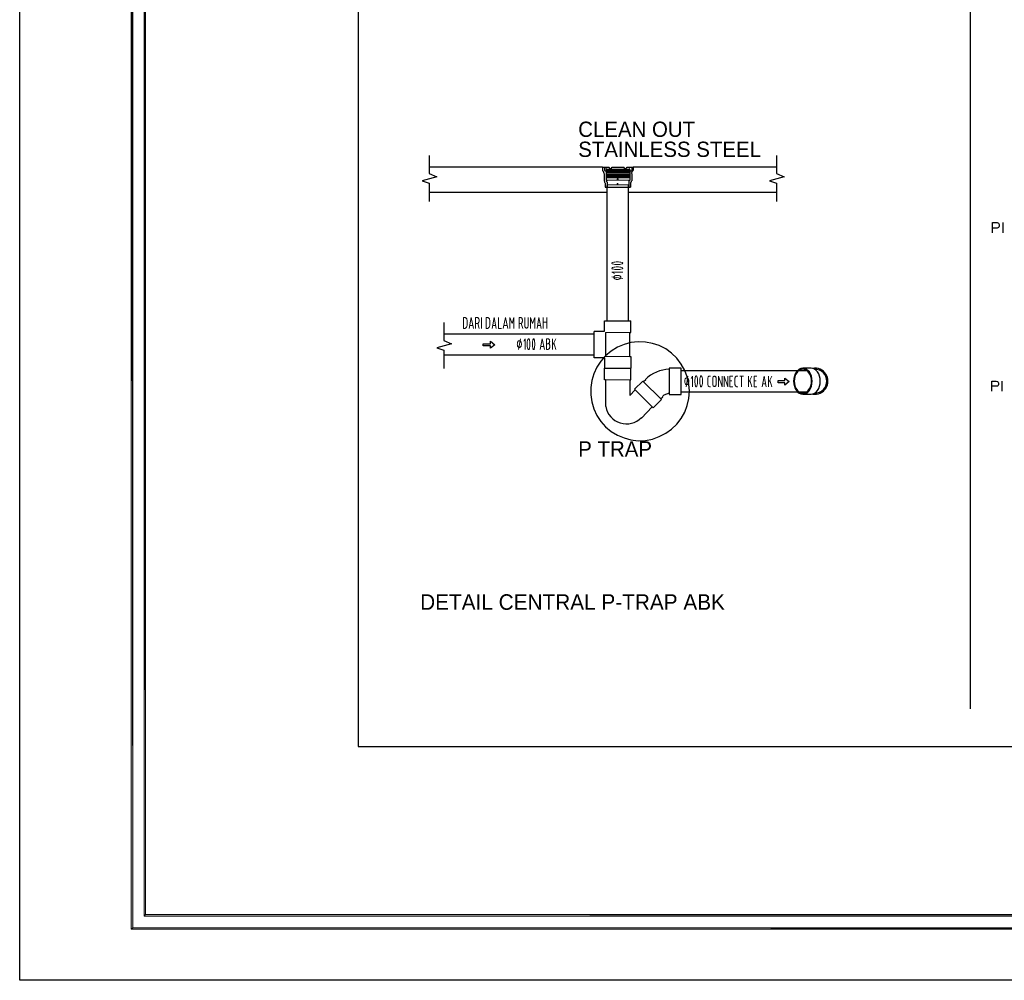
# Model space of a CAD drawing. Header units: millimetres. Extents: x 0 to 420, y 0 to 297.
# Tile 1 of 49: x 0 to 152, y 0 to 148. Entities that reach past the tile are written whole.
import ezdxf

# ---------------------------------------------------------------- set-up
doc = ezdxf.new("R2010")
doc.units = ezdxf.units.MM
for name, color, linetype in [('FILL_000000', 7, 'Continuous'), ('LINE_000000', 7, 'Continuous'), ('TEXT', 7, 'Continuous')]:
    doc.layers.add(name, color=color, linetype=linetype)

msp = doc.modelspace()

# ---------------------------------------------------------------- hatches: boundary and pattern name
at = {"layer": 'FILL_000000'}
h = msp.add_hatch(color=7, dxfattribs=at)
h.dxf.hatch_style = 1
h.paths.add_polyline_path([(17.65, 288.84), (17.4, 289.05), (17.65, 8.09), (17.65, 288.84)])
h = msp.add_hatch(color=7, dxfattribs=at)
h.dxf.hatch_style = 1
h.paths.add_polyline_path([(17.4, 289.05), (17.65, 8.09), (17.4, 7.87), (17.4, 289.05)])
h = msp.add_hatch(color=7, dxfattribs=at)
h.dxf.hatch_style = 1
h.paths.add_polyline_path([(19.64, 286.81), (19.43, 287.06), (19.64, 10.12), (19.64, 286.81)])
h = msp.add_hatch(color=7, dxfattribs=at)
h.dxf.hatch_style = 1
h.paths.add_polyline_path([(19.43, 287.06), (19.64, 10.12), (19.43, 9.86), (19.43, 287.06)])
h = msp.add_hatch(color=7, dxfattribs=at)
h.dxf.hatch_style = 1
h.paths.add_polyline_path([(19.64, 10.12), (19.43, 9.86), (363.18, 10.12), (19.64, 10.12)])
h = msp.add_hatch(color=7, dxfattribs=at)
h.dxf.hatch_style = 1
h.paths.add_polyline_path([(19.43, 9.86), (363.18, 10.12), (363.18, 9.86), (19.43, 9.86)])
h = msp.add_hatch(color=7, dxfattribs=at)
h.dxf.hatch_style = 1
h.paths.add_polyline_path([(17.65, 8.09), (17.4, 7.87), (412.07, 8.09), (17.65, 8.09)])
h = msp.add_hatch(color=7, dxfattribs=at)
h.dxf.hatch_style = 1
h.paths.add_polyline_path([(17.4, 7.87), (412.07, 8.09), (412.28, 7.87), (17.4, 7.87)])

# ---------------------------------------------------------------- linework, layer by layer
at = {"layer": 'LINE_000000', "lineweight": 25}
for p, q in [((146.81, 151.05), (146.81, 41.83)), ((90.13, 125.35), (63.37, 125.35)), ((90.13, 125.35), (90.13, 124.84)), ((90.13, 125.35), (91.1, 125.35)), ((90.42, 125.35), (90.42, 124.84)), ((90.51, 124.76), (90.59, 124.71)), ((90.68, 125.01), (90.68, 124.8)), ((90.68, 124.88), (94.32, 124.88)), ((90.68, 124.67), (90.68, 123.32)), ((90.68, 124.67), (94.32, 124.67)), ((90.72, 125.05), (91.06, 125.05)), ((91.57, 125.35), (93.43, 125.35)), ((91.61, 125.05), (93.39, 125.05)), ((93.85, 125.35), (94.83, 125.35)), ((93.9, 125.05), (94.23, 125.05)), ((94.32, 125.01), (94.32, 124.8)), ((94.32, 124.67), (94.32, 123.32)), ((94.53, 124.71), (94.36, 124.71)), ((94.62, 125.35), (94.62, 124.8)), ((94.83, 125.35), (94.83, 124.84)), ((116.92, 125.35), (94.83, 125.35)), ((90.38, 124.33), (90.38, 123.23)), ((90.42, 123.11), (90.47, 123.02)), ((90.68, 124.5), (94.32, 124.5)), ((90.68, 124.29), (94.32, 124.29)), ((90.68, 124.12), (94.32, 124.12)), ((90.68, 123.95), (94.32, 123.95)), ((90.68, 123.74), (94.32, 123.74)), ((90.68, 123.32), (90.76, 123.19)), ((90.85, 123.02), (90.85, 122.26)), ((94.15, 123.02), (94.15, 122.26)), ((94.32, 123.32), (94.19, 123.19)), ((94.57, 123.11), (94.49, 123.02)), ((94.62, 124.33), (94.62, 123.23)), ((90.51, 122.89), (90.51, 122.26)), ((90.51, 122.26), (94.45, 122.26)), ((90.85, 101.64), (90.85, 122.51)), ((90.85, 122.26), (94.11, 122.26)), ((94.11, 101.64), (94.11, 122.51)), ((94.45, 122.89), (94.45, 122.26)), ((90.85, 121.45), (63.37, 121.45)), ((116.92, 121.45), (94.11, 121.45)), ((151.85, 116.8), (151.85, 115.23)), ((90.42, 101.64), (94.49, 101.64)), ((90.42, 100.12), (90.42, 101.64)), ((88.82, 99.61), (65.62, 99.61)), ((88.82, 95.97), (88.82, 100.03)), ((90.34, 100.03), (88.82, 100.03)), ((90.59, 99.86), (90.59, 96.14)), ((94.32, 96.14), (94.32, 99.86)), ((88.82, 96.35), (65.62, 96.35)), ((90.34, 95.97), (88.82, 95.97)), ((90.42, 95.88), (90.42, 94.36)), ((90.42, 94.36), (94.49, 94.36)), ((94.49, 92.58), (94.49, 94.36)), ((122.3, 94.36), (121.03, 94.36)), ((122.85, 94.19), (122.89, 94.19)), ((121.67, 93.94), (102.24, 93.94)), ((90.59, 92.58), (90.59, 88.43)), ((94.32, 92.58), (94.49, 92.58)), ((94.32, 92.58), (94.32, 90.17)), ((96.44, 92.29), (96.77, 92.63)), ((151.72, 92.37), (151.72, 90.81)), ((94.32, 90.17), (95.17, 91.02)), ((94.32, 90.17), (95.17, 91.02)), ((99.06, 89.62), (99.4, 89.96)), ((121.67, 90.68), (102.24, 90.68)), ((122.3, 90.3), (121.03, 90.3)), ((96.1, 86.66), (97.79, 88.39))]:
    msp.add_line(p, q, dxfattribs=at)
at = {"layer": 'LINE_000000', "lineweight": 18}
for p, q in [((90.64, 123.32), (90.72, 123.4)), ((90.64, 123.36), (94.36, 123.36)), ((94.23, 123.32), (94.36, 123.4)), ((90.76, 122.64), (94.23, 122.64)), ((90.81, 122.6), (90.89, 122.68)), ((92.46, 122.89), (92.46, 122.68)), ((94.11, 122.6), (94.19, 122.68))]:
    msp.add_line(p, q, dxfattribs=at)
at = {"layer": 'LINE_000000', "lineweight": 13}
for p, q in [((93.22, 108.16), (91.57, 108.46)), ((71.42, 100.5), (71.42, 102.15)), ((78.11, 102.15), (78.11, 100.96)), ((78.66, 100.96), (78.66, 102.15)), ((80.98, 100.5), (80.98, 102.15)), ((81.53, 102.15), (81.53, 100.5)), ((68.66, 100.5), (68.92, 100.5)), ((69.22, 101.01), (69.22, 101.64)), ((70.1, 100.96), (69.64, 100.96)), ((70.82, 101.26), (70.53, 101.26)), ((70.87, 101.26), (71.08, 100.5)), ((72.18, 100.5), (72.43, 100.5)), ((72.73, 101.01), (72.73, 101.64)), ((73.62, 100.96), (73.15, 100.96)), ((75.4, 100.96), (74.93, 100.96)), ((77.51, 101.26), (77.26, 101.26)), ((77.55, 101.26), (77.81, 100.5)), ((80.56, 100.96), (80.09, 100.96)), ((80.98, 101.43), (81.53, 101.43)), ((77.13, 97.24), (77.47, 98.89)), ((82.38, 97.24), (82.38, 98.89)), ((82.93, 98.89), (82.38, 97.87)), ((81.07, 97.71), (80.6, 97.71)), ((81.75, 98.13), (81.49, 98.13)), ((81.49, 97.24), (81.75, 97.24)), ((82.59, 98.26), (82.93, 97.24)), ((103, 91.48), (103.29, 93.13)), ((106.34, 91.91), (106.34, 92.71)), ((106.6, 93.13), (106.76, 93.13)), ((107.1, 91.95), (107.1, 92.67)), ((107.65, 92.67), (107.65, 91.95)), ((110.53, 91.91), (110.53, 92.71)), ((110.79, 93.13), (110.96, 93.13)), ((111.29, 93.13), (111.84, 93.13)), ((111.55, 91.48), (111.55, 93.13)), ((112.61, 91.48), (112.61, 93.13)), ((113.16, 93.13), (112.61, 92.12)), ((115.7, 91.48), (115.7, 93.13)), ((116.25, 93.13), (115.7, 92.12)), ((106.76, 91.48), (106.6, 91.48)), ((110.07, 92.41), (109.73, 92.41)), ((110.96, 91.48), (110.79, 91.48)), ((112.82, 92.5), (113.16, 91.48)), ((113.83, 92.41), (113.5, 92.41)), ((115.27, 91.95), (114.81, 91.95)), ((115.91, 92.5), (116.25, 91.48))]:
    msp.add_line(p, q, dxfattribs=at)
at = {"layer": 'LINE_000000', "lineweight": 0}
for p, q in [((90.59, 96.14), (90.59, 99.86)), ((94.32, 99.86), (90.59, 99.86)), ((94.32, 96.14), (90.59, 96.14)), ((94.32, 92.58), (90.59, 92.58))]:
    msp.add_line(p, q, dxfattribs=at)
at = {"layer": 'LINE_000000', "lineweight": 25}
for points in [[(0.21, 0), (0.21, 296.93), (420.16, 296.93), (420.16, 0), (0.21, 0)], [(52.41, 266.02), (52.41, 36.03), (335.58, 36.03), (335.58, 266.02), (52.41, 266.02)], [(52.41, 266.02), (52.41, 36.03), (335.58, 36.03), (335.58, 266.02), (52.41, 266.02)], [(71.71, 97.79), (71.71, 98.13), (72.81, 98.13), (72.81, 98.51), (73.49, 97.96), (72.81, 97.45), (72.81, 97.79), (71.71, 97.79)], [(103.51, 90.81), (103.42, 91.91), (103.17, 93.01), (102.79, 94.02), (102.24, 95), (101.56, 95.88), (100.75, 96.65), (99.86, 97.32), (98.85, 97.83), (97.83, 98.17), (96.73, 98.38), (95.63, 98.42), (94.49, 98.3), (93.43, 98), (92.41, 97.58), (91.44, 96.99), (90.59, 96.27), (89.87, 95.46), (89.24, 94.53), (88.77, 93.51), (88.48, 92.46), (88.31, 91.36), (88.31, 90.25), (88.48, 89.15), (88.77, 88.1), (89.24, 87.08), (89.87, 86.15), (90.59, 85.34), (91.44, 84.62), (92.41, 84.03), (93.43, 83.61), (94.49, 83.31), (95.63, 83.18), (96.73, 83.23), (97.83, 83.44), (98.85, 83.82), (99.86, 84.33), (100.75, 84.96), (101.56, 85.72), (102.24, 86.61), (102.79, 87.59), (103.17, 88.6), (103.42, 89.7), (103.51, 90.81)], [(100.41, 94.36), (100.41, 90.3), (102.24, 90.3), (102.24, 94.36), (100.41, 94.36)], [(121.01, 94.36), (120.72, 94.32), (120.46, 94.2), (120.22, 94.02), (120.01, 93.77), (119.83, 93.47), (119.7, 93.13), (119.62, 92.76), (119.59, 92.35), (119.62, 91.94), (119.7, 91.57), (119.83, 91.23), (120.01, 90.93), (120.22, 90.68), (120.46, 90.5), (120.72, 90.38), (121.01, 90.34), (121.3, 90.38), (121.56, 90.5), (121.8, 90.68), (122.01, 90.93), (122.19, 91.23), (122.32, 91.57), (122.4, 91.94), (122.43, 92.35), (122.4, 92.76), (122.32, 93.13), (122.19, 93.47), (122.01, 93.77), (121.8, 94.02), (121.56, 94.2), (121.3, 94.32), (121.01, 94.36)], [(121.01, 94.19), (120.74, 94.15), (120.49, 94.05), (120.26, 93.88), (120.07, 93.65), (119.9, 93.38), (119.78, 93.07), (119.7, 92.72), (119.68, 92.35), (119.7, 91.98), (119.78, 91.63), (119.9, 91.32), (120.07, 91.05), (120.26, 90.82), (120.49, 90.65), (120.74, 90.55), (121.01, 90.51), (121.28, 90.55), (121.53, 90.65), (121.76, 90.82), (121.95, 91.05), (122.12, 91.32), (122.24, 91.63), (122.32, 91.98), (122.34, 92.35), (122.32, 92.72), (122.24, 93.07), (122.12, 93.38), (121.95, 93.65), (121.76, 93.88), (121.53, 94.05), (121.28, 94.15), (121.01, 94.19)], [(117.18, 92.12), (117.18, 92.46), (118.24, 92.46), (118.24, 92.84), (118.91, 92.29), (118.24, 91.74), (118.24, 92.12), (117.18, 92.12)], [(95.04, 91.1), (97.92, 88.27), (99.19, 89.53), (96.31, 92.37), (95.04, 91.1)]]:
    msp.add_lwpolyline(points, close=True, dxfattribs=at)
at = {"layer": 'LINE_000000', "lineweight": 0}
for points in [[(17.65, 288.84), (17.4, 289.05), (17.65, 8.09), (17.65, 288.84)], [(17.4, 289.05), (17.65, 8.09), (17.4, 7.87), (17.4, 289.05)], [(19.64, 286.81), (19.43, 287.06), (19.64, 10.12), (19.64, 286.81)], [(19.43, 287.06), (19.64, 10.12), (19.43, 9.86), (19.43, 287.06)], [(19.64, 10.12), (19.43, 9.86), (363.18, 10.12), (19.64, 10.12)], [(19.43, 9.86), (363.18, 10.12), (363.18, 9.86), (19.43, 9.86)], [(17.65, 8.09), (17.4, 7.87), (412.07, 8.09), (17.65, 8.09)], [(17.4, 7.87), (412.07, 8.09), (412.28, 7.87), (17.4, 7.87)]]:
    msp.add_lwpolyline(points, close=True, dxfattribs=at)
at = {"layer": 'LINE_000000', "lineweight": 25}
for points in [[(63.37, 127.13), (63.37, 124.38), (64.56, 123.87), (62.27, 123.23), (63.37, 122.89), (63.37, 120.06)], [(116.92, 127.13), (116.92, 124.38), (118.11, 123.87), (115.87, 123.23), (116.92, 122.89), (116.92, 120.06)], [(90.34, 124.35), (90.34, 124.42), (90.32, 124.49), (90.31, 124.56), (90.28, 124.63), (90.25, 124.69), (90.21, 124.75), (90.16, 124.8), (90.11, 124.85)], [(90.42, 124.86), (90.43, 124.85), (90.43, 124.84), (90.43, 124.83), (90.44, 124.82), (90.45, 124.81), (90.46, 124.81), (90.47, 124.8), (90.48, 124.8)], [(90.49, 124.79), (90.48, 124.79), (90.48, 124.79), (90.48, 124.79), (90.47, 124.79), (90.47, 124.8), (90.47, 124.8), (90.47, 124.8), (90.46, 124.8)], [(90.57, 124.76), (90.58, 124.76), (90.6, 124.76), (90.61, 124.77), (90.62, 124.77), (90.62, 124.78), (90.63, 124.8), (90.63, 124.81), (90.64, 124.82)], [(90.64, 124.69), (90.63, 124.71), (90.63, 124.72), (90.62, 124.73), (90.62, 124.74), (90.61, 124.75), (90.6, 124.75), (90.58, 124.76), (90.57, 124.76)], [(90.7, 125.09), (90.69, 125.09), (90.67, 125.09), (90.66, 125.08), (90.65, 125.08), (90.65, 125.07), (90.64, 125.06), (90.64, 125.04), (90.64, 125.03)], [(91.07, 125.06), (91.13, 125.02), (91.2, 124.99), (91.26, 124.97), (91.33, 124.97), (91.4, 124.97), (91.47, 124.99), (91.54, 125.02), (91.59, 125.06)], [(91.1, 125.37), (91.1, 125.34), (91.11, 125.31), (91.12, 125.28), (91.13, 125.26), (91.15, 125.23), (91.17, 125.21), (91.19, 125.19), (91.22, 125.17), (91.24, 125.16), (91.27, 125.15), (91.3, 125.14), (91.33, 125.14), (91.36, 125.14), (91.39, 125.15), (91.42, 125.16), (91.45, 125.17), (91.48, 125.19), (91.5, 125.21), (91.52, 125.23), (91.54, 125.26), (91.55, 125.28), (91.56, 125.31), (91.57, 125.34), (91.57, 125.37)], [(93.36, 125.06), (93.42, 125.02), (93.48, 124.99), (93.55, 124.97), (93.62, 124.97), (93.69, 124.97), (93.76, 124.99), (93.82, 125.02), (93.88, 125.06)], [(93.39, 125.37), (93.39, 125.34), (93.39, 125.31), (93.4, 125.28), (93.42, 125.26), (93.43, 125.23), (93.45, 125.21), (93.48, 125.19), (93.5, 125.17), (93.53, 125.16), (93.56, 125.15), (93.59, 125.14), (93.62, 125.14), (93.65, 125.14), (93.68, 125.15), (93.71, 125.16), (93.74, 125.17), (93.76, 125.19), (93.79, 125.21), (93.81, 125.23), (93.82, 125.26), (93.84, 125.28), (93.85, 125.31), (93.85, 125.34), (93.85, 125.37)], [(94.28, 125.03), (94.28, 125.04), (94.27, 125.06), (94.27, 125.07), (94.26, 125.08), (94.25, 125.08), (94.24, 125.09), (94.23, 125.09), (94.21, 125.09)], [(94.28, 124.82), (94.28, 124.81), (94.28, 124.8), (94.29, 124.78), (94.29, 124.77), (94.3, 124.77), (94.32, 124.76), (94.33, 124.76), (94.34, 124.76)], [(94.34, 124.76), (94.33, 124.76), (94.32, 124.75), (94.3, 124.75), (94.29, 124.74), (94.29, 124.73), (94.28, 124.72), (94.28, 124.71), (94.28, 124.69)], [(94.51, 124.76), (94.52, 124.76), (94.53, 124.76), (94.54, 124.77), (94.55, 124.77), (94.56, 124.78), (94.57, 124.8), (94.57, 124.81), (94.57, 124.82)], [(94.8, 124.85), (94.75, 124.8), (94.71, 124.75), (94.67, 124.69), (94.63, 124.63), (94.61, 124.56), (94.59, 124.49), (94.58, 124.42), (94.57, 124.35)], [(90.38, 123.25), (90.38, 123.24), (90.38, 123.22), (90.39, 123.2), (90.39, 123.18), (90.4, 123.17), (90.41, 123.15), (90.42, 123.13), (90.43, 123.12)], [(90.47, 122.91), (90.47, 122.93), (90.46, 122.95), (90.46, 122.97), (90.46, 122.99), (90.45, 123), (90.44, 123.02), (90.43, 123.03), (90.42, 123.05)], [(90.81, 123.04), (90.8, 123.06), (90.8, 123.09), (90.79, 123.11), (90.79, 123.13), (90.78, 123.15), (90.77, 123.17), (90.75, 123.19), (90.74, 123.21)], [(94.22, 123.21), (94.2, 123.19), (94.19, 123.17), (94.18, 123.15), (94.17, 123.13), (94.16, 123.11), (94.15, 123.09), (94.15, 123.06), (94.15, 123.04)], [(94.49, 123.05), (94.48, 123.03), (94.47, 123.02), (94.46, 123), (94.46, 122.99), (94.45, 122.97), (94.45, 122.95), (94.45, 122.93), (94.45, 122.91)], [(94.53, 123.12), (94.54, 123.13), (94.55, 123.15), (94.56, 123.17), (94.56, 123.18), (94.57, 123.2), (94.57, 123.22), (94.57, 123.24), (94.57, 123.25)], [(150.28, 115.23), (150.28, 116.8), (150.96, 116.8), (151.17, 116.71), (151.26, 116.63), (151.3, 116.5), (151.3, 116.25), (151.26, 116.12), (151.17, 116.04), (150.96, 115.95), (150.28, 115.95)], [(65.62, 101.39), (65.62, 98.64), (66.8, 98.13), (64.56, 97.49), (65.62, 97.16), (65.62, 94.32)], [(94.32, 99.86), (94.49, 99.86), (94.49, 101.64)], [(90.32, 100.03), (90.34, 100.04), (90.36, 100.04), (90.38, 100.05), (90.39, 100.06), (90.41, 100.08), (90.42, 100.1), (90.42, 100.12), (90.42, 100.14)], [(90.42, 95.91), (90.42, 95.93), (90.42, 95.95), (90.41, 95.97), (90.39, 95.98), (90.38, 95.99), (90.36, 96), (90.34, 96.01), (90.32, 96.01)], [(94.32, 96.14), (94.49, 96.14), (94.49, 94.36)], [(90.59, 92.58), (90.42, 92.58), (90.42, 94.36), (94.49, 94.36)], [(100.4, 94.19), (99.89, 94.15), (99.39, 94.07), (98.89, 93.94), (98.42, 93.76), (97.96, 93.54), (97.53, 93.28), (97.12, 92.97), (96.73, 92.62)], [(122.28, 90.34), (122.57, 90.38), (122.83, 90.5), (123.07, 90.68), (123.28, 90.93), (123.46, 91.23), (123.59, 91.57), (123.67, 91.94), (123.7, 92.35), (123.67, 92.76), (123.59, 93.13), (123.46, 93.47), (123.28, 93.77), (123.07, 94.02), (122.83, 94.2), (122.57, 94.32), (122.28, 94.36)], [(122.54, 90.37), (122.83, 90.34), (123.12, 90.35), (123.41, 90.41), (123.68, 90.51), (123.93, 90.64), (124.17, 90.81), (124.37, 91.01), (124.56, 91.25), (124.7, 91.51), (124.8, 91.78), (124.86, 92.06), (124.88, 92.35), (124.86, 92.64), (124.8, 92.92), (124.7, 93.19), (124.56, 93.45), (124.37, 93.69), (124.17, 93.89), (123.93, 94.06), (123.68, 94.19), (123.41, 94.29), (123.12, 94.35), (122.83, 94.36), (122.54, 94.33)], [(122.87, 90.51), (123.24, 90.55), (123.59, 90.65), (123.9, 90.82), (124.17, 91.05), (124.4, 91.32), (124.57, 91.63), (124.68, 91.98), (124.71, 92.35), (124.68, 92.72), (124.57, 93.07), (124.4, 93.38), (124.17, 93.65), (123.9, 93.88), (123.59, 94.05), (123.24, 94.15), (122.87, 94.19)], [(150.16, 90.81), (150.16, 92.37), (150.83, 92.37), (151.05, 92.29), (151.13, 92.2), (151.21, 92.07), (151.21, 91.86), (151.13, 91.69), (151.05, 91.61), (150.83, 91.57), (150.16, 91.57)], [(100.4, 90.46), (100.26, 90.45), (100.12, 90.42), (99.98, 90.37), (99.84, 90.32), (99.71, 90.25), (99.59, 90.18), (99.48, 90.09), (99.37, 89.99)], [(90.6, 88.43), (90.71, 87.99), (90.88, 87.58), (91.1, 87.2), (91.37, 86.86), (91.68, 86.55), (92.03, 86.29), (92.42, 86.07), (92.84, 85.91), (93.27, 85.81), (93.71, 85.77), (94.15, 85.79), (94.58, 85.87), (95, 86), (95.39, 86.19), (95.76, 86.44), (96.1, 86.73)]]:
    msp.add_lwpolyline(points, dxfattribs=at)
at = {"layer": 'LINE_000000', "lineweight": 18}
msp.add_lwpolyline([(92.37, 123.4), (92.37, 123.57), (92.41, 123.57), (92.46, 123.57), (92.5, 123.53), (92.5, 123.49), (92.5, 123.44), (92.46, 123.4), (92.41, 123.4), (92.37, 123.4)], close=True, dxfattribs=at)
msp.add_lwpolyline([(92.46, 122.77), (92.46, 122.81), (92.41, 122.81), (92.37, 122.77), (92.37, 122.72), (92.41, 122.68), (92.46, 122.68), (92.46, 122.72)], dxfattribs=at)
at = {"layer": 'LINE_000000', "lineweight": 13}
for points in [[(91.66, 110.67), (91.64, 110.66), (91.62, 110.65), (91.61, 110.63), (91.59, 110.62), (91.58, 110.6), (91.57, 110.59), (91.57, 110.57), (91.57, 110.55), (91.57, 110.54), (91.57, 110.52), (91.58, 110.5), (91.59, 110.49), (91.61, 110.47), (91.62, 110.46), (91.64, 110.45), (91.66, 110.43)], [(91.66, 109.87), (91.64, 109.86), (91.62, 109.84), (91.61, 109.83), (91.59, 109.82), (91.58, 109.8), (91.57, 109.78), (91.57, 109.77), (91.57, 109.75), (91.57, 109.73), (91.57, 109.71), (91.58, 109.7), (91.59, 109.68), (91.61, 109.67), (91.62, 109.65), (91.64, 109.64), (91.66, 109.63)], [(93.12, 110.64), (92.95, 110.68), (92.77, 110.72), (92.58, 110.74), (92.39, 110.74), (92.2, 110.74), (92.02, 110.72), (91.84, 110.68), (91.66, 110.64)], [(91.66, 110.43), (91.84, 110.38), (92.02, 110.35), (92.2, 110.33), (92.39, 110.32), (92.58, 110.33), (92.77, 110.35), (92.95, 110.38), (93.12, 110.43)], [(93.12, 109.87), (92.95, 109.92), (92.77, 109.95), (92.58, 109.98), (92.39, 109.98), (92.2, 109.98), (92.02, 109.95), (91.84, 109.92), (91.66, 109.87)], [(91.66, 109.67), (91.84, 109.62), (92.02, 109.59), (92.2, 109.57), (92.39, 109.56), (92.58, 109.57), (92.77, 109.59), (92.95, 109.62), (93.12, 109.67)], [(93.12, 110.43), (93.14, 110.45), (93.16, 110.46), (93.18, 110.47), (93.19, 110.49), (93.2, 110.5), (93.21, 110.52), (93.22, 110.54), (93.22, 110.55), (93.22, 110.57), (93.21, 110.59), (93.2, 110.6), (93.19, 110.62), (93.18, 110.63), (93.16, 110.65), (93.14, 110.66), (93.12, 110.67)], [(93.12, 109.63), (93.14, 109.64), (93.16, 109.65), (93.18, 109.67), (93.19, 109.68), (93.2, 109.7), (93.21, 109.71), (93.22, 109.73), (93.22, 109.75), (93.22, 109.77), (93.21, 109.78), (93.2, 109.8), (93.19, 109.82), (93.18, 109.83), (93.16, 109.84), (93.14, 109.86), (93.12, 109.87)], [(93.22, 109.18), (91.57, 109.18), (91.95, 108.97)], [(68.92, 102.15), (68.66, 102.15), (68.66, 100.5)], [(69.22, 101.66), (69.21, 101.76), (69.19, 101.85), (69.16, 101.94), (69.12, 102.01), (69.08, 102.07), (69.02, 102.11), (68.96, 102.14), (68.9, 102.15)], [(69.55, 100.5), (69.85, 102.15), (70.19, 100.5)], [(70.53, 100.5), (70.53, 102.15), (70.82, 102.15)], [(70.8, 101.26), (70.86, 101.27), (70.91, 101.3), (70.96, 101.34), (71, 101.39), (71.03, 101.46), (71.06, 101.53), (71.07, 101.62), (71.08, 101.71), (71.07, 101.8), (71.06, 101.88), (71.03, 101.95), (71, 102.02), (70.96, 102.07), (70.91, 102.12), (70.86, 102.14), (70.8, 102.15)], [(72.43, 102.15), (72.18, 102.15), (72.18, 100.5)], [(72.73, 101.66), (72.72, 101.76), (72.7, 101.85), (72.67, 101.94), (72.64, 102.01), (72.59, 102.07), (72.53, 102.11), (72.48, 102.14), (72.41, 102.15)], [(73.07, 100.5), (73.41, 102.15), (73.7, 100.5)], [(74.04, 102.15), (74.04, 100.5), (74.51, 100.5)], [(74.8, 100.5), (75.14, 102.15), (75.48, 100.5)], [(75.82, 100.5), (75.82, 102.15), (76.16, 101.26), (76.45, 102.15), (76.45, 100.5)], [(77.26, 100.5), (77.26, 102.15), (77.51, 102.15)], [(77.49, 101.26), (77.55, 101.27), (77.6, 101.3), (77.65, 101.34), (77.69, 101.39), (77.72, 101.46), (77.74, 101.53), (77.76, 101.62), (77.77, 101.71), (77.76, 101.8), (77.74, 101.88), (77.72, 101.95), (77.69, 102.02), (77.65, 102.07), (77.6, 102.12), (77.55, 102.14), (77.49, 102.15)], [(78.99, 100.5), (78.99, 102.15), (79.33, 101.26), (79.67, 102.15), (79.67, 100.5)], [(80.01, 100.5), (80.31, 102.15), (80.65, 100.5)], [(68.9, 100.54), (68.96, 100.55), (69.02, 100.58), (69.08, 100.62), (69.12, 100.68), (69.16, 100.76), (69.19, 100.84), (69.21, 100.93), (69.22, 101.03)], [(72.41, 100.54), (72.48, 100.55), (72.53, 100.58), (72.59, 100.62), (72.64, 100.68), (72.67, 100.76), (72.7, 100.84), (72.72, 100.93), (72.73, 101.03)], [(78.11, 100.99), (78.11, 100.9), (78.13, 100.81), (78.15, 100.74), (78.19, 100.67), (78.23, 100.62), (78.27, 100.58), (78.32, 100.55), (78.38, 100.54), (78.44, 100.55), (78.49, 100.58), (78.53, 100.62), (78.57, 100.67), (78.61, 100.74), (78.63, 100.81), (78.65, 100.9), (78.66, 100.99)], [(78.19, 97.24), (78.19, 98.89), (77.98, 98.51)], [(78.59, 98.8), (78.55, 98.62), (78.51, 98.44), (78.49, 98.25), (78.49, 98.07), (78.49, 97.88), (78.51, 97.69), (78.55, 97.51), (78.59, 97.33)], [(78.84, 98.8), (78.83, 98.82), (78.81, 98.84), (78.8, 98.85), (78.79, 98.87), (78.77, 98.88), (78.75, 98.88), (78.74, 98.89), (78.72, 98.89), (78.7, 98.89), (78.68, 98.88), (78.67, 98.88), (78.65, 98.87), (78.64, 98.85), (78.62, 98.84), (78.61, 98.82), (78.6, 98.8)], [(78.8, 97.33), (78.85, 97.51), (78.88, 97.69), (78.9, 97.88), (78.91, 98.07), (78.9, 98.25), (78.88, 98.44), (78.85, 98.62), (78.8, 98.8)], [(79.4, 98.8), (79.35, 98.62), (79.32, 98.44), (79.3, 98.25), (79.29, 98.07), (79.3, 97.88), (79.32, 97.69), (79.35, 97.51), (79.4, 97.33)], [(79.6, 98.8), (79.59, 98.82), (79.58, 98.84), (79.56, 98.85), (79.55, 98.87), (79.53, 98.88), (79.52, 98.88), (79.5, 98.89), (79.48, 98.89), (79.46, 98.89), (79.45, 98.88), (79.43, 98.88), (79.41, 98.87), (79.4, 98.85), (79.39, 98.84), (79.37, 98.82), (79.36, 98.8)], [(79.56, 97.33), (79.61, 97.51), (79.64, 97.69), (79.66, 97.88), (79.67, 98.07), (79.66, 98.25), (79.64, 98.44), (79.61, 98.62), (79.56, 98.8)], [(80.48, 97.24), (80.81, 98.89), (81.15, 97.24)], [(81.75, 98.89), (81.49, 98.89), (81.49, 97.24)], [(81.72, 98.17), (81.77, 98.18), (81.82, 98.2), (81.85, 98.23), (81.89, 98.28), (81.92, 98.33), (81.94, 98.39), (81.95, 98.46), (81.96, 98.53), (81.95, 98.6), (81.94, 98.67), (81.92, 98.73), (81.89, 98.79), (81.85, 98.83), (81.82, 98.86), (81.77, 98.88), (81.72, 98.89)], [(78.6, 97.33), (78.61, 97.31), (78.62, 97.29), (78.64, 97.28), (78.65, 97.26), (78.67, 97.25), (78.68, 97.25), (78.7, 97.24), (78.72, 97.24), (78.74, 97.24), (78.75, 97.25), (78.77, 97.25), (78.79, 97.26), (78.8, 97.28), (78.81, 97.29), (78.83, 97.31), (78.84, 97.33)], [(79.36, 97.33), (79.37, 97.31), (79.39, 97.29), (79.4, 97.28), (79.41, 97.26), (79.43, 97.25), (79.45, 97.25), (79.46, 97.24), (79.48, 97.24), (79.5, 97.24), (79.52, 97.25), (79.53, 97.25), (79.55, 97.26), (79.56, 97.28), (79.58, 97.29), (79.59, 97.31), (79.6, 97.33)], [(81.72, 97.28), (81.78, 97.29), (81.83, 97.32), (81.88, 97.36), (81.92, 97.41), (81.95, 97.48), (81.98, 97.55), (81.99, 97.64), (82, 97.73), (81.99, 97.82), (81.98, 97.9), (81.95, 97.98), (81.92, 98.04), (81.88, 98.1), (81.83, 98.14), (81.78, 98.16), (81.72, 98.17)], [(104.01, 91.48), (104.01, 93.13), (103.8, 92.75)], [(104.46, 93.08), (104.41, 92.91), (104.38, 92.72), (104.36, 92.54), (104.35, 92.35), (104.36, 92.16), (104.38, 91.98), (104.41, 91.79), (104.46, 91.62)], [(104.66, 93.08), (104.65, 93.1), (104.64, 93.12), (104.62, 93.14), (104.61, 93.15), (104.59, 93.16), (104.58, 93.17), (104.56, 93.17), (104.54, 93.18), (104.52, 93.17), (104.51, 93.17), (104.49, 93.16), (104.48, 93.15), (104.46, 93.14), (104.45, 93.12), (104.43, 93.1), (104.42, 93.08)], [(104.67, 91.62), (104.71, 91.79), (104.75, 91.98), (104.77, 92.16), (104.77, 92.35), (104.77, 92.54), (104.75, 92.72), (104.71, 92.91), (104.67, 93.08)], [(105.22, 93.08), (105.17, 92.91), (105.14, 92.72), (105.12, 92.54), (105.11, 92.35), (105.12, 92.16), (105.14, 91.98), (105.17, 91.79), (105.22, 91.62)], [(105.42, 93.08), (105.41, 93.1), (105.4, 93.12), (105.39, 93.14), (105.37, 93.15), (105.36, 93.16), (105.34, 93.17), (105.32, 93.17), (105.3, 93.18), (105.29, 93.17), (105.27, 93.17), (105.25, 93.16), (105.24, 93.15), (105.22, 93.14), (105.21, 93.12), (105.2, 93.1), (105.19, 93.08)], [(105.43, 91.62), (105.48, 91.79), (105.51, 91.98), (105.53, 92.16), (105.54, 92.35), (105.53, 92.54), (105.51, 92.72), (105.48, 92.91), (105.43, 93.08)], [(106.57, 93.13), (106.53, 93.13), (106.48, 93.1), (106.44, 93.06), (106.41, 93.02), (106.38, 92.96), (106.36, 92.89), (106.35, 92.81), (106.34, 92.73)], [(107.65, 92.69), (107.65, 92.78), (107.63, 92.86), (107.61, 92.94), (107.57, 93), (107.53, 93.06), (107.49, 93.1), (107.43, 93.12), (107.38, 93.13), (107.32, 93.12), (107.27, 93.1), (107.22, 93.06), (107.18, 93), (107.15, 92.94), (107.12, 92.86), (107.11, 92.78), (107.1, 92.69)], [(107.99, 91.48), (107.99, 93.13), (108.54, 91.48), (108.54, 93.13)], [(108.88, 91.48), (108.88, 93.13), (109.43, 91.48), (109.43, 93.13)], [(110.19, 91.48), (109.73, 91.48), (109.73, 93.13), (110.19, 93.13)], [(110.77, 93.13), (110.72, 93.13), (110.67, 93.1), (110.63, 93.06), (110.6, 93.02), (110.57, 92.96), (110.55, 92.89), (110.54, 92.81), (110.53, 92.73)], [(113.92, 91.48), (113.5, 91.48), (113.5, 93.13), (113.92, 93.13)], [(114.72, 91.48), (115.02, 93.13), (115.36, 91.48)], [(104.42, 91.58), (104.43, 91.56), (104.45, 91.54), (104.46, 91.52), (104.48, 91.51), (104.49, 91.5), (104.51, 91.49), (104.52, 91.48), (104.54, 91.48), (104.56, 91.48), (104.58, 91.49), (104.59, 91.5), (104.61, 91.51), (104.62, 91.52), (104.64, 91.54), (104.65, 91.56), (104.66, 91.58)], [(105.19, 91.58), (105.2, 91.56), (105.21, 91.54), (105.22, 91.52), (105.24, 91.51), (105.25, 91.5), (105.27, 91.49), (105.29, 91.48), (105.3, 91.48), (105.32, 91.48), (105.34, 91.49), (105.36, 91.5), (105.37, 91.51), (105.39, 91.52), (105.4, 91.54), (105.41, 91.56), (105.42, 91.58)], [(106.34, 91.93), (106.35, 91.85), (106.36, 91.77), (106.38, 91.7), (106.41, 91.64), (106.44, 91.59), (106.48, 91.56), (106.53, 91.53), (106.57, 91.52)], [(107.1, 91.97), (107.11, 91.88), (107.12, 91.8), (107.15, 91.72), (107.18, 91.65), (107.22, 91.6), (107.27, 91.56), (107.32, 91.53), (107.38, 91.52), (107.43, 91.53), (107.49, 91.56), (107.53, 91.6), (107.57, 91.65), (107.61, 91.72), (107.63, 91.8), (107.65, 91.88), (107.65, 91.97)], [(110.53, 91.93), (110.54, 91.85), (110.55, 91.77), (110.57, 91.7), (110.6, 91.64), (110.63, 91.59), (110.67, 91.56), (110.72, 91.53), (110.77, 91.52)]]:
    msp.add_lwpolyline(points, dxfattribs=at)
for points in [[(92.39, 108.67), (92.29, 108.66), (92.19, 108.64), (92.1, 108.62), (92.02, 108.58), (91.95, 108.53), (91.9, 108.48), (91.87, 108.42), (91.86, 108.35), (91.87, 108.29), (91.9, 108.23), (91.95, 108.17), (92.02, 108.13), (92.1, 108.09), (92.19, 108.06), (92.29, 108.04), (92.39, 108.03), (92.5, 108.04), (92.6, 108.06), (92.69, 108.09), (92.77, 108.13), (92.83, 108.17), (92.88, 108.23), (92.91, 108.29), (92.92, 108.35), (92.91, 108.42), (92.88, 108.48), (92.83, 108.53), (92.77, 108.58), (92.69, 108.62), (92.6, 108.64), (92.5, 108.66), (92.39, 108.67)], [(77.6, 98.07), (77.59, 98.17), (77.57, 98.27), (77.54, 98.36), (77.5, 98.44), (77.46, 98.5), (77.4, 98.55), (77.34, 98.58), (77.28, 98.59), (77.22, 98.58), (77.16, 98.55), (77.1, 98.5), (77.06, 98.44), (77.02, 98.36), (76.99, 98.27), (76.97, 98.17), (76.96, 98.07), (76.97, 97.96), (76.99, 97.86), (77.02, 97.77), (77.06, 97.69), (77.1, 97.63), (77.16, 97.58), (77.22, 97.55), (77.28, 97.54), (77.34, 97.55), (77.4, 97.58), (77.46, 97.63), (77.5, 97.69), (77.54, 97.77), (77.57, 97.86), (77.59, 97.96), (77.6, 98.07)], [(103.42, 92.35), (103.41, 92.46), (103.4, 92.56), (103.37, 92.65), (103.33, 92.72), (103.28, 92.79), (103.23, 92.84), (103.17, 92.87), (103.1, 92.88), (103.04, 92.87), (102.98, 92.84), (102.93, 92.79), (102.88, 92.72), (102.84, 92.65), (102.81, 92.56), (102.79, 92.46), (102.79, 92.35), (102.79, 92.24), (102.81, 92.14), (102.84, 92.05), (102.88, 91.98), (102.93, 91.91), (102.98, 91.86), (103.04, 91.83), (103.1, 91.82), (103.17, 91.83), (103.23, 91.86), (103.28, 91.91), (103.33, 91.98), (103.37, 92.05), (103.4, 92.14), (103.41, 92.24), (103.42, 92.35)]]:
    msp.add_lwpolyline(points, close=True, dxfattribs=at)

# ---------------------------------------------------------------- texts
at = {"layer": 'TEXT'}
for s, height, p in [('CLEAN OUT', 2.356, (86.36, 130.01)), ('STAINLESS STEEL', 2.3562, (86.36, 126.92)), ('P TRAP', 2.356, (86.36, 80.73)), ('DETAIL CENTRAL P-TRAP ABK', 2.3965, (61.98, 57.11))]:
    msp.add_text(s, height=height, dxfattribs=at).set_placement(p)

doc.saveas('drawing.dxf')
